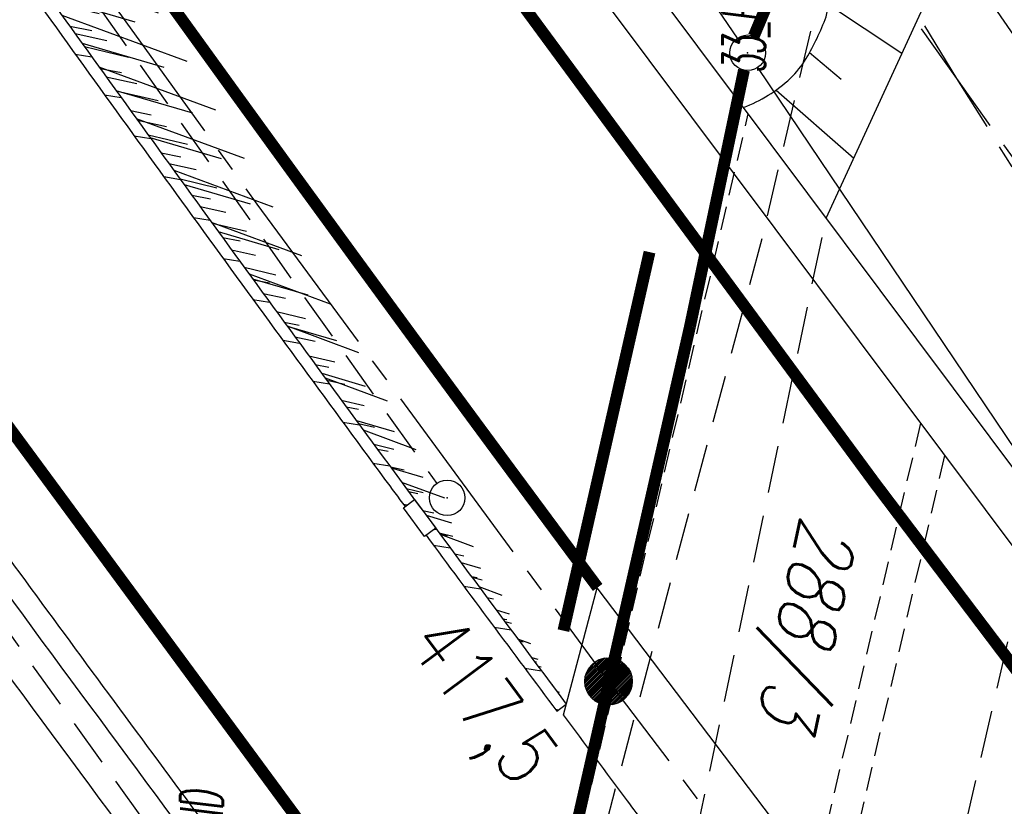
# Model space of a CAD drawing. Extents: x 447882 to 448688, y 437766 to 439043.
# Tile 12 of 121: x 448483 to 448524, y 437974 to 438007. Entities that reach past the tile are written whole.
import ezdxf

# ---------------------------------------------------------------- set-up
doc = ezdxf.new("R2010")
doc.units = 0
doc.header["$LTSCALE"] = 2
doc.header["$MEASUREMENT"] = 0
for name, pattern in [('ACHSE', [5.5, 4, -0.5, 0.5, -0.5]), ('AUSGEZOGEN', [0]), ('BAB-FM2', [2.6, 1.5, -0.5, 0.1, -0.5]), ('GEMEINDE', [3.5, 2, -0.5, 0.5, -0.5]), ('GESTRICH-X2', [1.5, 1, -0.5]), ('GESTRICHELT', [0.75, 0.5, -0.25]), ('PHANTOMX2', [5, 2.5, -0.5, 0.5, -0.5, 0.5, -0.5])]:
    doc.linetypes.add(name, pattern=pattern)
doc.layers.get('0').update_dxf_attribs({"linetype": 'AUSGEZOGEN'})
for name, color, linetype in [('212-FLSTNR', 8, 'AUSGEZOGEN'), ('212-GEMEINGRZ', 7, 'GEMEINDE'), ('212-GRENZL', 8, 'AUSGEZOGEN'), ('212-GRENZL-BAB', 7, 'AUSGEZOGEN'), ('212-GRENZP-BAB', 7, 'AUSGEZOGEN'), ('ACHSETOP', 250, 'ACHSE'), ('ANMERKUNG', 7, 'CONTINUOUS'), ('BAB_FM', 5, 'BAB-FM2'), ('BAUWOTOP', 250, 'AUSGEZOGEN'), ('BAUWUTOP', 250, 'GESTRICHELT'), ('BOESCHG', 250, 'AUSGEZOGEN'), ('FBRTOP', 250, 'AUSGEZOGEN'), ('GRABEN', 250, 'AUSGEZOGEN'), ('HEKT_B', 250, 'CONTINUOUS'), ('KANAL', 7, 'GESTRICH-X2'), ('Lichtwellenleiter COLT', 46, 'PHANTOMX2'), ('Lichtwellenleiter GLH', 46, 'PHANTOMX2'), ('MULDE', 250, 'AUSGEZOGEN'), ('SCHLITZRINNE', 200, 'AUSGEZOGEN'), ('SCHSYMBOL', 200, 'AUSGEZOGEN'), ('STROMLTG', 4, 'AUSGEZOGEN')]:
    doc.layers.add(name, color=color, linetype=linetype)
doc.styles.add('ROMANS', font='romans.shx', dxfattribs={"width": 0.8})

# ---------------------------------------------------------------- blocks, each defined once
blk = doc.blocks.new('*X15')
at = {"color": 0}
for p, q in [((212.2338378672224, 257.3935923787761), (213.2417524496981, 258.4015069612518)), ((212.2358318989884, 257.4662970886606), (213.1690477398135, 258.3995129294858)), ((212.2367523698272, 257.3257962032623), (213.3095486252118, 258.3985924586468)), ((212.2437289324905, 257.2620620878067), (213.3732827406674, 258.3916158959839)), ((212.2440325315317, 257.5452083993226), (213.0901364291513, 258.3913122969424)), ((212.2541807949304, 257.201803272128), (213.4335415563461, 258.3811640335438)), ((212.2606187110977, 257.6325052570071), (213.0028395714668, 258.3747261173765)), ((212.2676832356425, 257.1445950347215), (213.4907497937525, 258.3676615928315)), ((212.283919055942, 257.0901201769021), (213.5452246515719, 258.3514257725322)), ((212.2898237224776, 257.732420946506), (212.9029238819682, 258.3455211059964)), ((212.3026459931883, 257.0381364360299), (213.5972083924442, 258.3326988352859)), ((212.3236761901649, 256.9884559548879), (213.6468888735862, 258.3116686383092)), ((212.3425626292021, 257.8558705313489), (212.7794742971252, 258.2927821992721)), ((212.3468627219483, 256.9409318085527), (213.6944130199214, 258.2884821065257)), ((212.3720904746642, 256.8954488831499), (213.739895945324, 258.2632543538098)), ((212.3992698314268, 256.851917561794), (213.7834272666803, 258.2360749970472)), ((212.4283322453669, 256.8102692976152), (213.8250755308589, 258.2070125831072)), ((212.4592271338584, 256.770453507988), (213.864891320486, 258.1761176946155)), ((212.4919197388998, 256.7324354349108), (213.9029093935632, 258.1434250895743)), ((212.5263897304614, 256.6961947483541), (213.9391500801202, 258.1089550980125)), ((212.5626304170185, 256.6617247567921), (213.9736200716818, 258.0727144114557)), ((212.6006484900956, 256.6290321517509), (214.0063126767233, 258.0346963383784)), ((212.6404642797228, 256.5981372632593), (214.0372075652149, 257.9948805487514)), ((212.6821125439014, 256.5690748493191), (214.0662699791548, 257.9532322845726)), ((212.7256438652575, 256.5418954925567), (214.0934493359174, 257.9097009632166)), ((212.7711267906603, 256.5166677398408), (214.1186770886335, 257.8642180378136)), ((212.8186509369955, 256.4934812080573), (214.1418636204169, 257.8166938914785)), ((212.8683314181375, 256.4724510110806), (214.1628938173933, 257.7670134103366)), ((212.9203151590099, 256.4537240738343), (214.1816207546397, 257.7150296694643)), ((212.9747900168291, 256.437488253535), (214.197856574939, 257.6605548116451)), ((213.0319982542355, 256.4239858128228), (214.2113590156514, 257.6033465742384)), ((213.0922570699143, 256.4135339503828), (214.2218108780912, 257.5430877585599)), ((213.1559911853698, 256.4065573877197), (214.2287874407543, 257.4793536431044)), ((213.2237873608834, 256.4036428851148), (214.2317019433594, 257.4115574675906)), ((213.2964920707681, 256.4056369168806), (214.2297079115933, 257.3388527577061)), ((213.3754033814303, 256.4138375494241), (214.22150727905, 257.2599414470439)), ((213.4627002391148, 256.4304237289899), (214.2049210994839, 257.1726445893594)), ((213.5626159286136, 256.4596287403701), (214.1757160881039, 257.0727288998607)), ((213.6860655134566, 256.5123676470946), (214.1229771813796, 256.9492793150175))]:
    blk.add_line(p, q, dxfattribs=at)
blk = doc.blocks.new('SRMAST2')
at = {"color": 0}
blk.add_circle((0, 0), 0.9989724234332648, dxfattribs=at)
blk.add_point((0, 0), dxfattribs=at)
blk.add_blockref('*X15', (-213.2327699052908, -257.4025749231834))
blk = doc.blocks.new('GST')
at = {"color": 0}
blk.add_circle((0, 0), 0.75, dxfattribs=at)
blk.add_point((0, 0), dxfattribs=at)

msp = doc.modelspace()

# ---------------------------------------------------------------- hatches: boundary and pattern name
at = {"layer": 'SCHLITZRINNE'}
h = msp.add_hatch(dxfattribs=at)
h.set_pattern_fill('_USER', color=256, scale=1.5, angle=45, style=0, pattern_type=0)
h.set_pattern_definition([(339.6988112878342, (448289.4614198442, 438343.1231076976), (0.5204326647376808, 1.406822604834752), [])])
edge = h.paths.add_edge_path()
edge.add_arc((449904.2407065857, 439087.1270853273), 1777.855924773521, 203.3181246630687, 203.4826657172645)
edge.add_arc((450830.0901941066, 439489.3648744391), 2787.307514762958, 203.4826656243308, 203.7686725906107)
edge.add_arc((449457.1099152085, 438884.7049338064), 1287.078035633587, 203.7686725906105, 204.197753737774)
edge.add_arc((451276.9185123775, 439702.4735896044), 3282.184274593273, 204.1977536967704, 204.4664488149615)
edge.add_arc((449906.0059091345, 439078.6819667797), 1776.024470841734, 204.4664488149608, 205.2729728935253)
edge.add_arc((449910.8160055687, 439080.9529135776), 1781.343702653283, 205.2729728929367, 206.0782918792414)
edge.add_arc((451264.4885462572, 439743.4744005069), 3288.448233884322, 206.078291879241, 206.3467377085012)
edge.add_arc((449467.4245285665, 438853.4853227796), 1283.075539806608, 206.3467376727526, 206.7764983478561)
edge.add_arc((450802.5644639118, 439527.2257872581), 2778.577081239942, 206.7764983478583, 207.0631915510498)
edge.add_arc((449911.3825198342, 439071.9071472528), 1777.817209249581, 207.0631914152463, 207.4216057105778)
edge.add_arc((450110.4309254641, 439175.1792861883), 2002.061278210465, 207.4216057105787, 207.7796750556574)
edge.add_arc((450110.9478207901, 439175.4515784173), 2002.645507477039, 207.7796750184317, 208.1376921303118)
edge.add_arc((450111.7301089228, 439175.8699429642), 2003.532639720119, 208.1376921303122, 208.495408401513)
edge.add_arc((450113.7845830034, 439176.9852198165), 2005.870310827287, 208.4954084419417, 208.8529162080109)
edge.add_arc((450109.1794892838, 439174.4480068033), 2000.612522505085, 208.8529162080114, 209.2113137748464)
edge.add_arc((450108.3581806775, 439173.9887794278), 1999.671545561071, 209.2113137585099, 209.5697956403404)
edge.add_arc((450107.202999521, 439173.3333504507), 1998.343377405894, 209.5697956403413, 209.9288034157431)
edge.add_arc((450102.3144963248, 439170.5190667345), 1992.702663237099, 209.9288034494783, 210.2883189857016)
edge.add_arc((450111.3157387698, 439175.7765066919), 2003.126819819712, 210.2883189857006, 210.6457752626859)
edge.add_arc((450119.7429835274, 439180.7694583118), 2012.922125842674, 210.6457752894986, 211.0023607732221)
edge.add_arc((450119.6437723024, 439180.7098406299), 2012.806379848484, 211.0023607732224, 211.3591646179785)
edge.add_arc((450107.5899374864, 439173.3639365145), 1998.690529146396, 211.359164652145, 211.7172262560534)
edge.add_arc((450101.4786649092, 439169.586998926), 1991.506316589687, 211.7172262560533, 212.0765644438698)
edge.add_arc((450113.5555902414, 439177.1559536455), 2005.759077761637, 212.0765643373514, 212.4346235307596)
edge.add_arc((450112.6255049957, 439176.564914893), 2004.657086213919, 212.4346235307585, 212.7925104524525)
edge.add_arc((450107.7439830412, 439173.4198927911), 1998.850157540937, 212.7925104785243, 213.1509168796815)
edge.add_arc((450108.7617087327, 439174.0846293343), 2000.065739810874, 213.1509168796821, 213.5095469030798)
edge.add_arc((450105.4184130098, 439171.8709498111), 1996.056001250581, 213.5095469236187, 213.8685369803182)
edge.add_arc((450110.4595521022, 439175.2544379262), 2002.127333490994, 213.8685369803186, 214.2259364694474)
edge.add_arc((450122.8380960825, 439183.6750762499), 2017.098489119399, 214.2259363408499, 214.5820070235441)
edge.add_arc((450116.6721191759, 439179.4243109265), 2009.609278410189, 214.5820070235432, 214.9398249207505)
edge.add_arc((450097.0276748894, 439165.6998480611), 1985.645449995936, 214.9398249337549, 215.2997955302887)
edge.add_arc((450097.5216280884, 439166.0495837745), 1986.250681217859, 215.2997955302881, 215.6597003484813)
edge.add_arc((450116.0450640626, 439179.3402721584), 2009.048928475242, 215.6597002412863, 216.0175571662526)
edge.add_arc((450123.9244927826, 439185.0687020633), 2018.790607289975, 216.0175571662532, 216.3734756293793)
edge.add_arc((450109.3380148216, 439174.3250404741), 2000.67454801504, 216.3734755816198, 216.7224625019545)
edge.add_arc((451276.9185121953, 439702.4735895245), 3282.684274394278, 204.2807882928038, 204.4664488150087)
edge.add_arc((449906.0059091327, 439078.6819667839), 1776.524470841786, 204.4664488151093, 205.2729728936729)
edge.add_arc((449910.8160055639, 439080.9529135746), 1781.84370264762, 205.2729728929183, 206.0116401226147)
h = msp.add_hatch(dxfattribs=at)
h.set_pattern_fill('_USER', color=256, scale=1.5, angle=45, style=0, pattern_type=0)
h.set_pattern_definition([(343.6178586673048, (448348.5705753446, 438224.3388096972), (0.4230636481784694, 1.439102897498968), [])])
edge = h.paths.add_edge_path()
edge.add_arc((449904.2407065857, 439087.1270853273), 1777.855924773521, 203.3181246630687, 203.4826657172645)
edge.add_arc((450830.0901941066, 439489.3648744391), 2787.307514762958, 203.4826656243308, 203.7686725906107)
edge.add_arc((449457.1099152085, 438884.7049338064), 1287.078035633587, 203.7686725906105, 204.197753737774)
edge.add_arc((451276.9185123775, 439702.4735896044), 3282.184274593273, 204.1977536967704, 204.4664488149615)
edge.add_arc((449906.0059091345, 439078.6819667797), 1776.024470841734, 204.4664488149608, 205.2729728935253)
edge.add_arc((449910.8160055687, 439080.9529135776), 1781.343702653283, 205.2729728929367, 206.0782918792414)
edge.add_arc((451264.4885462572, 439743.4744005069), 3288.448233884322, 206.078291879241, 206.3467377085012)
edge.add_arc((449467.4245285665, 438853.4853227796), 1283.075539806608, 206.3467376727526, 206.7764983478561)
edge.add_arc((450802.5644639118, 439527.2257872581), 2778.577081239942, 206.7764983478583, 207.0631915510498)
edge.add_arc((449911.3825198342, 439071.9071472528), 1777.817209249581, 207.0631914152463, 207.4216057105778)
edge.add_arc((450110.4309254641, 439175.1792861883), 2002.061278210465, 207.4216057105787, 207.7796750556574)
edge.add_arc((450110.9478207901, 439175.4515784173), 2002.645507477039, 207.7796750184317, 208.1376921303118)
edge.add_arc((450111.7301089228, 439175.8699429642), 2003.532639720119, 208.1376921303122, 208.495408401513)
edge.add_arc((450113.7845830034, 439176.9852198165), 2005.870310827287, 208.4954084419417, 208.8529162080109)
edge.add_arc((450109.1794892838, 439174.4480068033), 2000.612522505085, 208.8529162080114, 209.2113137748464)
edge.add_arc((450108.3581806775, 439173.9887794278), 1999.671545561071, 209.2113137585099, 209.5697956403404)
edge.add_arc((450107.202999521, 439173.3333504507), 1998.343377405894, 209.5697956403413, 209.9288034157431)
edge.add_arc((450102.3144963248, 439170.5190667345), 1992.702663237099, 209.9288034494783, 210.2883189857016)
edge.add_arc((450111.3157387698, 439175.7765066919), 2003.126819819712, 210.2883189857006, 210.6457752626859)
edge.add_arc((450119.7429835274, 439180.7694583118), 2012.922125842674, 210.6457752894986, 211.0023607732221)
edge.add_arc((450119.6437723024, 439180.7098406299), 2012.806379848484, 211.0023607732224, 211.3591646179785)
edge.add_arc((450107.5899374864, 439173.3639365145), 1998.690529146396, 211.359164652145, 211.7172262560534)
edge.add_arc((450101.4786649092, 439169.586998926), 1991.506316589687, 211.7172262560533, 212.0765644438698)
edge.add_arc((450113.5555902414, 439177.1559536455), 2005.759077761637, 212.0765643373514, 212.4346235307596)
edge.add_arc((450112.6255049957, 439176.564914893), 2004.657086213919, 212.4346235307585, 212.7925104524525)
edge.add_arc((450107.7439830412, 439173.4198927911), 1998.850157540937, 212.7925104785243, 213.1509168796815)
edge.add_arc((450108.7617087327, 439174.0846293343), 2000.065739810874, 213.1509168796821, 213.5095469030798)
edge.add_arc((450105.4184130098, 439171.8709498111), 1996.056001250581, 213.5095469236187, 213.8685369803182)
edge.add_arc((450110.4595521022, 439175.2544379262), 2002.127333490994, 213.8685369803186, 214.2259364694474)
edge.add_arc((450122.8380960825, 439183.6750762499), 2017.098489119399, 214.2259363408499, 214.5820070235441)
edge.add_arc((450116.6721191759, 439179.4243109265), 2009.609278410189, 214.5820070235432, 214.9398249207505)
edge.add_arc((450097.0276748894, 439165.6998480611), 1985.645449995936, 214.9398249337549, 215.2997955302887)
edge.add_arc((450097.5216280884, 439166.0495837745), 1986.250681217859, 215.2997955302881, 215.6597003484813)
edge.add_arc((450116.0450640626, 439179.3402721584), 2009.048928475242, 215.6597002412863, 216.0175571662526)
edge.add_arc((450123.9244927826, 439185.0687020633), 2018.790607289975, 216.0175571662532, 216.3734756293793)
edge.add_arc((450109.3380148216, 439174.3250404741), 2000.67454801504, 216.3734755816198, 216.7224625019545)
edge.add_arc((450110.430925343, 439175.1792861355), 2002.561278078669, 207.6838940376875, 207.7796750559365)
edge.add_arc((450110.9478207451, 439175.4515783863), 2003.14550742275, 207.7796750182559, 208.1376921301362)
edge.add_arc((450111.7301089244, 439175.8699429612), 2004.032639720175, 208.1376921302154, 208.4954084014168)
edge.add_arc((450113.7845830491, 439176.9852198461), 2006.37031088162, 208.4954084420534, 208.8529162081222)
edge.add_arc((450109.1794892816, 439174.4480068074), 2001.1125225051, 208.8529162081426, 209.211313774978)
edge.add_arc((450108.3581806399, 439173.9887794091), 2000.171545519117, 209.2113137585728, 209.3690365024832)
h = msp.add_hatch(dxfattribs=at)
h.set_pattern_fill('_USER,_O', color=256, scale=1.5, angle=45, pattern_type=0)
h.set_pattern_definition([(346.6471287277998, (448402.7030528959, 438130.2318537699), (0.3464215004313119, 1.459449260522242), [])])
edge = h.paths.add_edge_path()
edge.add_arc((449904.2407065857, 439087.1270853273), 1777.855924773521, 203.3181246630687, 203.4826657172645)
edge.add_arc((450830.0901941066, 439489.3648744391), 2787.307514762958, 203.4826656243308, 203.7686725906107)
edge.add_arc((449457.1099152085, 438884.7049338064), 1287.078035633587, 203.7686725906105, 204.197753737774)
edge.add_arc((451276.9185123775, 439702.4735896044), 3282.184274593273, 204.1977536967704, 204.4664488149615)
edge.add_arc((449906.0059091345, 439078.6819667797), 1776.024470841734, 204.4664488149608, 205.2729728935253)
edge.add_arc((449910.8160055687, 439080.9529135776), 1781.343702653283, 205.2729728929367, 206.0782918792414)
edge.add_arc((451264.4885462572, 439743.4744005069), 3288.448233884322, 206.078291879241, 206.3467377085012)
edge.add_arc((449467.4245285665, 438853.4853227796), 1283.075539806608, 206.3467376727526, 206.7764983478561)
edge.add_arc((450802.5644639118, 439527.2257872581), 2778.577081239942, 206.7764983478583, 207.0631915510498)
edge.add_arc((449911.3825198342, 439071.9071472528), 1777.817209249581, 207.0631914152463, 207.4216057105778)
edge.add_arc((450110.4309254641, 439175.1792861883), 2002.061278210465, 207.4216057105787, 207.7796750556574)
edge.add_arc((450110.9478207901, 439175.4515784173), 2002.645507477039, 207.7796750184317, 208.1376921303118)
edge.add_arc((450111.7301089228, 439175.8699429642), 2003.532639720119, 208.1376921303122, 208.495408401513)
edge.add_arc((450113.7845830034, 439176.9852198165), 2005.870310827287, 208.4954084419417, 208.8529162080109)
edge.add_arc((450109.1794892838, 439174.4480068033), 2000.612522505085, 208.8529162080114, 209.2113137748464)
edge.add_arc((450108.3581806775, 439173.9887794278), 1999.671545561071, 209.2113137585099, 209.5697956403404)
edge.add_arc((450107.202999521, 439173.3333504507), 1998.343377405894, 209.5697956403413, 209.9288034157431)
edge.add_arc((450102.3144963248, 439170.5190667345), 1992.702663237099, 209.9288034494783, 210.2883189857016)
edge.add_arc((450111.3157387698, 439175.7765066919), 2003.126819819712, 210.2883189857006, 210.6457752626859)
edge.add_arc((450119.7429835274, 439180.7694583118), 2012.922125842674, 210.6457752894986, 211.0023607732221)
edge.add_arc((450119.6437723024, 439180.7098406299), 2012.806379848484, 211.0023607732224, 211.3591646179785)
edge.add_arc((450107.5899374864, 439173.3639365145), 1998.690529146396, 211.359164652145, 211.7172262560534)
edge.add_arc((450101.4786649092, 439169.586998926), 1991.506316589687, 211.7172262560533, 212.0765644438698)
edge.add_arc((450113.5555902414, 439177.1559536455), 2005.759077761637, 212.0765643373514, 212.4346235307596)
edge.add_arc((450112.6255049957, 439176.564914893), 2004.657086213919, 212.4346235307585, 212.7925104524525)
edge.add_arc((450107.7439830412, 439173.4198927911), 1998.850157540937, 212.7925104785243, 213.1509168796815)
edge.add_arc((450108.7617087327, 439174.0846293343), 2000.065739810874, 213.1509168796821, 213.5095469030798)
edge.add_arc((450105.4184130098, 439171.8709498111), 1996.056001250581, 213.5095469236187, 213.8685369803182)
edge.add_arc((450110.4595521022, 439175.2544379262), 2002.127333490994, 213.8685369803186, 214.2259364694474)
edge.add_arc((450122.8380960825, 439183.6750762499), 2017.098489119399, 214.2259363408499, 214.5820070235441)
edge.add_arc((450116.6721191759, 439179.4243109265), 2009.609278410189, 214.5820070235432, 214.9398249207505)
edge.add_arc((450097.0276748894, 439165.6998480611), 1985.645449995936, 214.9398249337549, 215.2997955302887)
edge.add_arc((450097.5216280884, 439166.0495837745), 1986.250681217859, 215.2997955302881, 215.6597003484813)
edge.add_arc((450116.0450640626, 439179.3402721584), 2009.048928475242, 215.6597002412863, 216.0175571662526)
edge.add_arc((450123.9244927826, 439185.0687020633), 2018.790607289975, 216.0175571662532, 216.3734756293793)
edge.add_arc((450109.3380148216, 439174.3250404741), 2000.67454801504, 216.3734755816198, 216.7224625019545)
edge.add_arc((450119.6437722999, 439180.7098406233), 2013.306379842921, 211.1289077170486, 211.3591646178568)
edge.add_arc((450107.5899375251, 439173.3639365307), 1999.190529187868, 211.3591646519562, 211.7172262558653)
edge.add_arc((450101.478664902, 439169.5869989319), 1992.006316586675, 211.7172262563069, 212.0765644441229)
edge.add_arc((450113.5555900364, 439177.155953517), 2006.259077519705, 212.0765643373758, 212.2344473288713)
h = msp.add_hatch(dxfattribs=at)
h.set_pattern_fill('_USER,_O', color=256, scale=1.5, angle=45, pattern_type=0)
h.set_pattern_definition([(347.6119207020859, (448421.4900121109, 438100.1306261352), (0.3217981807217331, 1.46507540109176), [])])
edge = h.paths.add_edge_path()
edge.add_arc((449904.2407065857, 439087.1270853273), 1777.855924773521, 203.3181246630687, 203.4826657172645)
edge.add_arc((450830.0901941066, 439489.3648744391), 2787.307514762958, 203.4826656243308, 203.7686725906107)
edge.add_arc((449457.1099152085, 438884.7049338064), 1287.078035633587, 203.7686725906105, 204.197753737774)
edge.add_arc((451276.9185123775, 439702.4735896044), 3282.184274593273, 204.1977536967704, 204.4664488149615)
edge.add_arc((449906.0059091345, 439078.6819667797), 1776.024470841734, 204.4664488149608, 205.2729728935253)
edge.add_arc((449910.8160055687, 439080.9529135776), 1781.343702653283, 205.2729728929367, 206.0782918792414)
edge.add_arc((451264.4885462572, 439743.4744005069), 3288.448233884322, 206.078291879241, 206.3467377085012)
edge.add_arc((449467.4245285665, 438853.4853227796), 1283.075539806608, 206.3467376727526, 206.7764983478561)
edge.add_arc((450802.5644639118, 439527.2257872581), 2778.577081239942, 206.7764983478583, 207.0631915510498)
edge.add_arc((449911.3825198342, 439071.9071472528), 1777.817209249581, 207.0631914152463, 207.4216057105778)
edge.add_arc((450110.4309254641, 439175.1792861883), 2002.061278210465, 207.4216057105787, 207.7796750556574)
edge.add_arc((450110.9478207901, 439175.4515784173), 2002.645507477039, 207.7796750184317, 208.1376921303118)
edge.add_arc((450111.7301089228, 439175.8699429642), 2003.532639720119, 208.1376921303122, 208.495408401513)
edge.add_arc((450113.7845830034, 439176.9852198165), 2005.870310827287, 208.4954084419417, 208.8529162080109)
edge.add_arc((450109.1794892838, 439174.4480068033), 2000.612522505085, 208.8529162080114, 209.2113137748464)
edge.add_arc((450108.3581806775, 439173.9887794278), 1999.671545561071, 209.2113137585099, 209.5697956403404)
edge.add_arc((450107.202999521, 439173.3333504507), 1998.343377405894, 209.5697956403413, 209.9288034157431)
edge.add_arc((450102.3144963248, 439170.5190667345), 1992.702663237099, 209.9288034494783, 210.2883189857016)
edge.add_arc((450111.3157387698, 439175.7765066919), 2003.126819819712, 210.2883189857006, 210.6457752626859)
edge.add_arc((450119.7429835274, 439180.7694583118), 2012.922125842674, 210.6457752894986, 211.0023607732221)
edge.add_arc((450119.6437723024, 439180.7098406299), 2012.806379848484, 211.0023607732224, 211.3591646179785)
edge.add_arc((450107.5899374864, 439173.3639365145), 1998.690529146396, 211.359164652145, 211.7172262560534)
edge.add_arc((450101.4786649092, 439169.586998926), 1991.506316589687, 211.7172262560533, 212.0765644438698)
edge.add_arc((450113.5555902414, 439177.1559536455), 2005.759077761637, 212.0765643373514, 212.4346235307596)
edge.add_arc((450112.6255049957, 439176.564914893), 2004.657086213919, 212.4346235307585, 212.7925104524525)
edge.add_arc((450107.7439830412, 439173.4198927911), 1998.850157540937, 212.7925104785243, 213.1509168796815)
edge.add_arc((450108.7617087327, 439174.0846293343), 2000.065739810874, 213.1509168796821, 213.5095469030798)
edge.add_arc((450105.4184130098, 439171.8709498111), 1996.056001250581, 213.5095469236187, 213.8685369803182)
edge.add_arc((450110.4595521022, 439175.2544379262), 2002.127333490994, 213.8685369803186, 214.2259364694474)
edge.add_arc((450122.8380960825, 439183.6750762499), 2017.098489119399, 214.2259363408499, 214.5820070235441)
edge.add_arc((450116.6721191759, 439179.4243109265), 2009.609278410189, 214.5820070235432, 214.9398249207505)
edge.add_arc((450097.0276748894, 439165.6998480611), 1985.645449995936, 214.9398249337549, 215.2997955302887)
edge.add_arc((450097.5216280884, 439166.0495837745), 1986.250681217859, 215.2997955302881, 215.6597003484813)
edge.add_arc((450116.0450640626, 439179.3402721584), 2009.048928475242, 215.6597002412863, 216.0175571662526)
edge.add_arc((450123.9244927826, 439185.0687020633), 2018.790607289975, 216.0175571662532, 216.3734756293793)
edge.add_arc((450109.3380148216, 439174.3250404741), 2000.67454801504, 216.3734755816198, 216.7224625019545)
edge.add_arc((450113.5555902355, 439177.1559536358), 2006.259077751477, 212.2773666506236, 212.4346235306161)
edge.add_arc((450112.6255050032, 439176.5649148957), 2005.157086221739, 212.4346235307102, 212.7925104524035)
edge.add_arc((450107.7439830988, 439173.4198928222), 1999.350157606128, 212.7925104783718, 213.0907564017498)
h = msp.add_hatch(dxfattribs=at)
h.set_pattern_fill('_USER,_O', color=256, scale=1.5, angle=45, pattern_type=0)
h.set_pattern_definition([(348.8731340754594, (448443.1809846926, 438066.7889202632), (0.2894731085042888, 1.471803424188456), [])])
edge = h.paths.add_edge_path()
edge.add_arc((449904.2407065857, 439087.1270853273), 1777.855924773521, 203.3181246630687, 203.4826657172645)
edge.add_arc((450830.0901941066, 439489.3648744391), 2787.307514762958, 203.4826656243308, 203.7686725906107)
edge.add_arc((449457.1099152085, 438884.7049338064), 1287.078035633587, 203.7686725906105, 204.197753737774)
edge.add_arc((451276.9185123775, 439702.4735896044), 3282.184274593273, 204.1977536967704, 204.4664488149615)
edge.add_arc((449906.0059091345, 439078.6819667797), 1776.024470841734, 204.4664488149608, 205.2729728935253)
edge.add_arc((449910.8160055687, 439080.9529135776), 1781.343702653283, 205.2729728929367, 206.0782918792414)
edge.add_arc((451264.4885462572, 439743.4744005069), 3288.448233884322, 206.078291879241, 206.3467377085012)
edge.add_arc((449467.4245285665, 438853.4853227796), 1283.075539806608, 206.3467376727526, 206.7764983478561)
edge.add_arc((450802.5644639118, 439527.2257872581), 2778.577081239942, 206.7764983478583, 207.0631915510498)
edge.add_arc((449911.3825198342, 439071.9071472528), 1777.817209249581, 207.0631914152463, 207.4216057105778)
edge.add_arc((450110.4309254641, 439175.1792861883), 2002.061278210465, 207.4216057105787, 207.7796750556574)
edge.add_arc((450110.9478207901, 439175.4515784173), 2002.645507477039, 207.7796750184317, 208.1376921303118)
edge.add_arc((450111.7301089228, 439175.8699429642), 2003.532639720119, 208.1376921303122, 208.495408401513)
edge.add_arc((450113.7845830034, 439176.9852198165), 2005.870310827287, 208.4954084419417, 208.8529162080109)
edge.add_arc((450109.1794892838, 439174.4480068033), 2000.612522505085, 208.8529162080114, 209.2113137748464)
edge.add_arc((450108.3581806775, 439173.9887794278), 1999.671545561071, 209.2113137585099, 209.5697956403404)
edge.add_arc((450107.202999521, 439173.3333504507), 1998.343377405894, 209.5697956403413, 209.9288034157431)
edge.add_arc((450102.3144963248, 439170.5190667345), 1992.702663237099, 209.9288034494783, 210.2883189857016)
edge.add_arc((450111.3157387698, 439175.7765066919), 2003.126819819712, 210.2883189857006, 210.6457752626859)
edge.add_arc((450119.7429835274, 439180.7694583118), 2012.922125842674, 210.6457752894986, 211.0023607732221)
edge.add_arc((450119.6437723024, 439180.7098406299), 2012.806379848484, 211.0023607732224, 211.3591646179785)
edge.add_arc((450107.5899374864, 439173.3639365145), 1998.690529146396, 211.359164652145, 211.7172262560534)
edge.add_arc((450101.4786649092, 439169.586998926), 1991.506316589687, 211.7172262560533, 212.0765644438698)
edge.add_arc((450113.5555902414, 439177.1559536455), 2005.759077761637, 212.0765643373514, 212.4346235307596)
edge.add_arc((450112.6255049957, 439176.564914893), 2004.657086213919, 212.4346235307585, 212.7925104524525)
edge.add_arc((450107.7439830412, 439173.4198927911), 1998.850157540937, 212.7925104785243, 213.1509168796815)
edge.add_arc((450108.7617087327, 439174.0846293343), 2000.065739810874, 213.1509168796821, 213.5095469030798)
edge.add_arc((450105.4184130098, 439171.8709498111), 1996.056001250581, 213.5095469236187, 213.8685369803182)
edge.add_arc((450110.4595521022, 439175.2544379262), 2002.127333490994, 213.8685369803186, 214.2259364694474)
edge.add_arc((450122.8380960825, 439183.6750762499), 2017.098489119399, 214.2259363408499, 214.5820070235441)
edge.add_arc((450116.6721191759, 439179.4243109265), 2009.609278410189, 214.5820070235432, 214.9398249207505)
edge.add_arc((450097.0276748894, 439165.6998480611), 1985.645449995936, 214.9398249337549, 215.2997955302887)
edge.add_arc((450097.5216280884, 439166.0495837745), 1986.250681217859, 215.2997955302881, 215.6597003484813)
edge.add_arc((450116.0450640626, 439179.3402721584), 2009.048928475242, 215.6597002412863, 216.0175571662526)
edge.add_arc((450123.9244927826, 439185.0687020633), 2018.790607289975, 216.0175571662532, 216.3734756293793)
edge.add_arc((450109.3380148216, 439174.3250404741), 2000.67454801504, 216.3734755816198, 216.7224625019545)
edge.add_arc((450107.7439847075, 439173.4198938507), 1999.350159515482, 213.1338240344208, 213.1509168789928)
edge.add_arc((450108.7617087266, 439174.0846293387), 2000.565739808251, 213.1509168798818, 213.5095469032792)
edge.add_arc((450105.4184130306, 439171.8709498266), 1996.556001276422, 213.5095469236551, 213.8685369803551)
edge.add_arc((450110.4595521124, 439175.2544379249), 2002.62733349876, 213.8685369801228, 214.2259364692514)
edge.add_arc((450122.8380959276, 439183.6750761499), 2017.598488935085, 214.2259363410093, 214.5820070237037)
edge.add_arc((450116.6721191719, 439179.42431093), 2010.10927840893, 214.5820070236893, 214.8058169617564)

# ---------------------------------------------------------------- linework, layer by layer
at = {"layer": '212-GEMEINGRZ', "const_width": 0.5, "flags": 128}
msp.add_lwpolyline([(448505.5941568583, 437981.1413074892), (448509.2241655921, 437997.104911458)], dxfattribs=at)
at = {"layer": '212-GRENZL'}
msp.add_line((448513.7788209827, 438004.887830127), (448531.3013994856, 437978.8518275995), dxfattribs=at)
at = {"layer": '212-GRENZL-BAB', "flags": 128}
msp.add_lwpolyline([(448512.936694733, 438006.129394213), (448467.4050905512, 438072.84685118)], dxfattribs=at)
at = {"layer": '212-GRENZL-BAB', "const_width": 0.5, "flags": 128}
for points in [[(448513.6218482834, 438006.2126323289), (448519.1391853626, 438019.3192325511)], [(448513.2055332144, 438004.7762678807), (448510.9321481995, 437993.9756731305)], [(448503.9290606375, 437963.1783597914), (448510.9321481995, 437993.9756731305)]]:
    msp.add_lwpolyline(points, dxfattribs=at)
at = {"layer": 'ACHSETOP', "flags": 128}
msp.add_lwpolyline([(448115.3962550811, 438985.500508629), (448118.194, 438967.9179999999), (448126.051, 438918.539), (448129.98, 438893.849), (448133.908, 438869.16), (448135.229, 438860.857), (448137.904, 438844.482), (448142.192, 438819.8529999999), (448146.786, 438795.279), (448151.688, 438770.764), (448156.896, 438746.313), (448162.408, 438721.928), (448168.226, 438697.615), (448174.346, 438673.376), (448180.77, 438649.215), (448187.494, 438625.137), (448194.519, 438601.144), (448201.844, 438577.241), (448209.467, 438553.432), (448217.386, 438529.72), (448225.602, 438506.1079999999), (448234.112, 438482.601), (448242.915, 438459.203), (448252.01, 438435.916), (448261.395, 438412.745), (448271.069, 438389.693), (448281.031, 438366.763), (448291.278, 438343.96), (448312.624, 438298.747), (448323.719, 438276.344), (448335.093, 438254.0820000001), (448346.745, 438231.963), (448358.672, 438209.992), (448370.873, 438188.171), (448383.346, 438166.505), (448396.089, 438144.997), (448409.099, 438123.649), (448422.375, 438102.466), (448435.915, 438081.45), (448449.717, 438060.605), (448463.778, 438039.935), (448478.096, 438019.441), (448492.67, 437999.129), (448507.496, 437979), (448522.573, 437959.057), (448537.8970000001, 437939.305), (448542.9293061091, 437932.9838340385)], dxfattribs=at)
at = {"layer": 'BAB_FM'}
msp.add_lwpolyline([(448222.4622456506, 438623.2425120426), (448223.2488906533, 438620.3474836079), (448227.8958150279, 438606.5628429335), (448242.6875604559, 438558.7900146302), (448258.7271859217, 438512.6403398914), (448276.4812151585, 438464.6311678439), (448293.8220955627, 438421.0654749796), (448313.4366080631, 438376.6290843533), (448333.233340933, 438332.8198886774), (448355.8472106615, 438285.7991412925), (448376.7751320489, 438242.4370529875), (448401.4837214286, 438196.6446987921), (448423.5659708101, 438156.3366479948), (448448.8521787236, 438114.3383812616), (448476.3680569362, 438073.7763536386), (448505.2312486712, 438031.5436299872), (448523.4398331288, 438007.8911199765), (448529.1932338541, 437999.5013644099), (448545.843309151, 437975.5745125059), (448566.7701141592, 437952.4146717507), (448573.9667118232, 437944.0729528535)], dxfattribs=at)
at = {"layer": 'BAUWOTOP'}
for p, q in [((448535.095, 437973.886), (448509.104, 438008.667)), ((448507.435, 438007.55), (448533.535, 437972.659)), ((448505.597, 437977.598), (448507.012, 437982.943)), ((448526.322, 437957.5220000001), (448507.012, 437982.943))]:
    msp.add_line(p, q, dxfattribs=at)
at = {"layer": 'BAUWOTOP', "flags": 128}
msp.add_lwpolyline([(448525.193, 437952.052, -0.0009630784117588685), (448522.3454676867, 437955.6567284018, -0.001788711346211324), (448520.823, 437957.606, -3.088921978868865e-06), (448517.1501982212, 437962.3433215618, -0.0002131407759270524), (448517.097, 437962.412, -0.0002885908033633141), (448514.7040555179, 437965.5076819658, -0.0005276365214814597), (448513.398, 437967.203, -0.00190990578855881), (448513.3692197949, 437967.2407370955, -1.520749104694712e-05), (448509.773, 437971.994, -0.001814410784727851), (448508.2975911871, 437973.9590077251, -0.0009838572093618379), (448505.597, 437977.598)], format="xyb", dxfattribs=at)
at = {"layer": 'BAUWUTOP'}
for p, q in [((448502.0080507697, 437954.2235039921), (448513.3871594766, 438002.9353017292)), ((448520.6476750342, 437989.887032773), (448510.5233995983, 437946.4936185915)), ((448521.6652188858, 437988.5267598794), (448511.5507962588, 437945.1755755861))]:
    msp.add_line(p, q, dxfattribs=at)
at = {"layer": 'BOESCHG'}
for p, q in [((448516.683, 438007.597), (448519.8668095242, 438005.4867186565)), ((448515.9735448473, 438005.5196319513), (448517.3085062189, 438004.39640095)), ((448514.5588740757, 438003.9390554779), (448517.8347353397, 438001.0678431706))]:
    msp.add_line(p, q, dxfattribs=at)
at = {"layer": 'BOESCHG', "flags": 128}
msp.add_lwpolyline([(448379.3492164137, 438127.9590062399, -0.0002608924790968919), (448391.5780349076, 438107.5040295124, -0.0005285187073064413), (448397.5985938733, 438097.3973273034, -8.829965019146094e-05), (448414.2246341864, 438069.408749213, 0.0004977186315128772), (448417.1782752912, 438064.4457960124, 0.005422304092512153), (448424.4545751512, 438052.5425274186, 0.003602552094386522), (448435.7277306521, 438034.8274509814, 0.004020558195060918), (448440.7248760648, 438027.2329020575, 0.002111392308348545), (448450.4170694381, 438012.8891515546, 0.006524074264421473), (448455.9366730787, 438005.0170969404, 0.001801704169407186), (448476.3945277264, 437976.8497864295, 0.01220091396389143), (448477.5260834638, 437975.3801837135, 0.002652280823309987), (448482.9291466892, 437968.7782987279)], format="xyb", dxfattribs=at)
at = {"layer": 'BOESCHG'}
msp.add_lwpolyline([(448513.1833343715, 438003.2080592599, 0.1007475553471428), (448515.1568477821, 438004.431869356, 0.06951950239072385), (448515.83, 438005.271, 0.0464762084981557), (448516.6670600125, 438007.0289995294, 0.1631444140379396), (448516.683, 438007.597, 0.01373148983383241), (448516.561990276, 438007.9587095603, 0.002926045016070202), (448515.938, 438009.636, 0.008694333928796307), (448515.2167569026, 438011.4449181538, 0.007638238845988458), (448514.329, 438013.476)], format="xyb", dxfattribs=at)
at = {"layer": 'FBRTOP'}
for points in [[(448131.6841409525, 438991.3198835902, -7.945799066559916e-07), (448134.9827870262, 438970.5894472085, -1.494849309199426e-06), (448138.9112931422, 438945.8999087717, 1.794624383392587e-06), (448142.8397992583, 438921.210370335, 6.509566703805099e-06)], [(448464.0173074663, 438009.472817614, 0.001570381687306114), (448471.3142013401, 437999.2352973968, 0.001561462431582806), (448478.7171222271, 437988.9854677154, 0.001552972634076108), (448486.1792135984, 437978.7881392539, 0.001559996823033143), (448493.6707632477, 437968.683171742, 0.0007550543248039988), (448497.311971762, 437963.8189700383, 0.001558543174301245)]]:
    msp.add_lwpolyline(points, format="xyb", dxfattribs=at)
at = {"layer": 'FBRTOP', "const_width": 0.5}
for points in [[(448117.3124769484, 438986.1851409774, -7.94583581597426e-07), (448120.1691514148, 438968.2322879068, -1.494846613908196e-06), (448124.0976521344, 438943.5427833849, 1.79458935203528e-06), (448128.026152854, 438918.853278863, 6.509561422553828e-06)], [(448486.95546332, 438010.4570599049, 0.001561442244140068), (448494.2877249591, 438000.3050617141, 0.001552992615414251), (448501.6787095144, 437990.2049034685, 0.001128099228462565), (448507.0383017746, 437982.9625562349, 0.001564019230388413)]]:
    msp.add_lwpolyline(points, format="xyb", dxfattribs=at)
for points in [[(448466.6698147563, 438011.3508809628), (448481.3459252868, 437990.8965680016), (448496.2755179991, 437970.6269219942), (448511.457993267, 437950.5444052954), (448526.8893851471, 437930.6539816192), (448528.9973125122, 437928.0061779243)], [(448503.9940747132, 438007.3614319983), (448518.7164820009, 437987.3730780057), (448533.6880067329, 437967.5695947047), (448548.904614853, 437947.9560183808), (448556.861299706, 437937.9614901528)]]:
    msp.add_lwpolyline(points, dxfattribs=at)
at = {"layer": 'GRABEN', "flags": 128}
msp.add_lwpolyline([(448516.6720419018, 437998.5394918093), (448522.627796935, 438011.4906626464)], dxfattribs=at)
at = {"layer": 'GRABEN', "linetype": 'GESTRICH-X2', "flags": 128}
for points in [[(448506.2009184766, 437948.7966815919), (448516.6720419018, 437998.5394918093)], [(448525.6574511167, 437986.5152711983), (448514.5202933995, 437938.1394358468)]]:
    msp.add_lwpolyline(points, dxfattribs=at)
at = {"layer": 'KANAL'}
for p, q in [((448468.656, 438031.906), (448500.25, 437987.3439999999)), ((448453.469, 438021.094), (448491.156, 437968.5939999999))]:
    msp.add_line(p, q, dxfattribs=at)
at = {"layer": 'Lichtwellenleiter COLT', "flags": 128}
msp.add_lwpolyline([(448141.849350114, 438994.9517339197), (448144.1969999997, 438979.7690000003), (448153.6220000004, 438912.7120000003), (448156.2649999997, 438894.9819999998), (448169.8839999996, 438821.4709999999), (448188.4120000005, 438734.1799999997), (448198.3810000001, 438692.7760000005), (448214.8360000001, 438641.2019999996), (448220.6840000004, 438619.9409999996), (448236.4019999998, 438573.3330000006), (448238.9670000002, 438560.5429999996), (448246.7939999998, 438537.8930000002), (448271.301, 438467.8490000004), (448288.7070000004, 438424.8930000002), (448294.3279999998, 438414.9620000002), (448298.9929999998, 438403.5380000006), (448304.4010000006, 438393.1780000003), (448327.4709999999, 438339.568), (448344.2199999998, 438304.2310000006), (448364.6770000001, 438262.2240000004), (448390.8210000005, 438212.1189999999), (448394.8830000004, 438204.335), (448414.0250000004, 438170.3670000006), (448451.8890000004, 438109.1129999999), (448451.8890000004, 438109.1129999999), (448484.591, 438058.5549999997), (448501.7539999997, 438035.7539999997), (448517.3849999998, 438012.3140000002), (448522.1689999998, 438004.4189999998), (448531.0949999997, 437990.2060000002), (448539.5810000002, 437979.5159999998), (448546.5060000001, 437970.6799999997), (448549.2319999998, 437965.9000000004), (448553.091, 437959.9120000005), (448553.091, 437959.9120000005), (448567.489935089, 437941.7589145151)], dxfattribs=at)
at = {"layer": 'Lichtwellenleiter GLH', "flags": 128}
msp.add_lwpolyline([(448142.3624461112, 438995.1350540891), (448147.8449999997, 438959.6050000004), (448154.4160000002, 438910.7120000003), (448156.0690000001, 438898.8260000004), (448157.9037152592, 438888.5278069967), (448166.4400000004, 438840.0879999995), (448182.5350000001, 438758.0070000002), (448182.5350000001, 438758.0070000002), (448220.5279999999, 438619.8520000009), (448220.5279999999, 438619.8520000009), (448251.7760000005, 438521.8279999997), (448258.3710000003, 438500.8260000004), (448277.7139999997, 438449.8829999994), (448291.7829999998, 438420.4120000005), (448294.1719999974, 438414.8730000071), (448298.8370000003, 438403.449), (448304.2450000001, 438393.0889999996), (448345.1969999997, 438302.3629999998), (448381.3119999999, 438230.1120000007), (448415.1100000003, 438168.3139999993), (448419.9110000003, 438160.4900000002), (448420.7247768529, 438158.1647768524), (448503.0549999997, 438031.3420000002), (448522.1689999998, 438004.4189999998), (448532.9053253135, 437989.3348226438), (448539.6669999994, 437979.7770000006), (448549.9110000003, 437964.5760000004), (448559.068, 437950.9840000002), (448566.7873771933, 437941.5079029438)], dxfattribs=at)
at = {"layer": 'MULDE', "flags": 128}
for points in [[(448382.6388793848, 438131.9501779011, 0.00462786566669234), (448404.613023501, 438095.8648674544, 0.00925763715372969), (448416.0801228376, 438078.160066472, 0.0002968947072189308), (448434.611193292, 438050.7127594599, 0.0002860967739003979), (448453.8728168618, 438022.2549984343, 0.007248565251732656), (448466.5163724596, 438004.1682372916, 0.003705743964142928), (448492.0404491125, 437969.3077205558, 0.003705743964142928)], [(448380.9211206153, 438130.9258220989, 0.004627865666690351), (448402.9145201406, 438094.8088909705, 0.009257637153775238), (448414.4218771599, 438077.0419335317, 0.0002968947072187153), (448432.9542766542, 438049.5926580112, 0.0002860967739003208), (448452.2171831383, 438021.1330015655, 0.007248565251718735), (448464.8939609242, 438002.998715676, 0.003705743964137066), (448490.4355508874, 437968.1142794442, 0.003705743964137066)]]:
    msp.add_lwpolyline(points, format="xyb", dxfattribs=at)
at = {"layer": 'SCHLITZRINNE'}
for p, q in [((448485.0079141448, 438005.4558180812), (448485.7062145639, 438005.3416210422)), ((448486.249325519, 438003.7328774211), (448486.9483662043, 438003.6185593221)), ((448487.493877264, 438002.0094231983), (448488.1936613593, 438001.8949835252)), ((448488.7415794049, 438000.2854537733), (448489.4421100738, 438000.1708920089)), ((448489.9924420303, 437998.5609674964), (448490.6937224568, 437998.4462831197)), ((448491.2464735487, 437996.8359629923), (448491.948504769, 437996.7211558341)), ((448492.5036726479, 437995.1104404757), (448493.2064563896, 437994.9955102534)), ((448493.7640474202, 437993.3843986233), (448494.4675868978, 437993.2693448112)), ((448495.0276081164, 437991.6578357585), (448495.7319065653, 437991.5426578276)), ((448496.2943650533, 437989.9307501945), (448496.9994257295, 437989.8154476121)), ((448497.5643286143, 437988.2031402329), (448498.270154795, 437988.0877124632)), ((448498.8375147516, 437986.475003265), (448499.0173037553, 437986.4456013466)), ((448500.1381774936, 437985.4050655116), (448500.2392359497, 437985.4180773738)), ((448500.1139555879, 437984.7463340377), (448500.8213348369, 437984.630652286)), ((448501.3936640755, 437983.0171304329), (448502.1018258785, 437982.9013207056)), ((448502.6766510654, 437981.2873906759), (448503.3855988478, 437981.1714524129)), ((448503.9629274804, 437979.5571129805), (448504.6726646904, 437979.4410456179)), ((448505.2525043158, 437977.8262955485), (448505.393565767, 437977.8032269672))]:
    msp.add_line(p, q, dxfattribs=at)
for points in [[(448467.0472392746, 438030.8264410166, 0.0003978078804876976), (448468.8770119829, 438028.2029612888, 0.001570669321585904), (448476.055617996, 438017.9963413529, 0.001570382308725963), (448483.2990840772, 438007.8337801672, 0.001561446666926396), (448490.6478566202, 437997.6589217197, 0.001552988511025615), (448498.0554508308, 437987.536065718, 0.0001809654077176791), (448498.9149438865, 437986.3700311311, 0.001522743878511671)], [(448483.7053309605, 438008.1252651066, 0.001561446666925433), (448491.0522750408, 437997.9529382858, 0.001552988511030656), (448498.4580350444, 437987.8325888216, 0.001522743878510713), (448505.7147629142, 437978.0428358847, 0.001564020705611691)], [(448499.8075363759, 437985.160959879, 0.001154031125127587), (448505.3139922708, 437977.7438661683, 0.001522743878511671)]]:
    msp.add_lwpolyline(points, format="xyb", dxfattribs=at)
at = {"layer": 'SCHLITZRINNE', "flags": 128}
msp.add_lwpolyline([(448505.3139922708, 437977.7438661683), (448505.7147629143, 437978.0428358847)], dxfattribs=at)
at = {"layer": 'SCHSYMBOL'}
msp.add_lwpolyline([(448499.3171694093, 437986.6669860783), (448500.2097879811, 437985.4579340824), (448499.7409628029, 437985.1118099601), (448498.8483442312, 437986.320861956)], close=True, dxfattribs=at)
at = {"layer": 'STROMLTG', "linetype": 'GESTRICH-X2', "flags": 128}
msp.add_lwpolyline([(448357.2254287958, 438327.2342654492), (448357.8112006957, 438316.5982530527), (448364.5727353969, 438303.5236514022), (448399.5554066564, 438247.7557919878), (448413.5313174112, 438227.3771894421), (448434.9766367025, 438190.9857070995), (448441.2099965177, 438177.3704205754), (448445.7689355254, 438155.0792453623), (448468.7136441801, 438116.121672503), (448495.6873433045, 438071.1964710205), (448508.3327350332, 438048.4452596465), (448509.9863387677, 438042.3199335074), (448517.4036579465, 438016.2185498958), (448517.6396470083, 438013.3881615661), (448513.9584790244, 437997.6796621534), (448503.3163805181, 437957.684187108), (448496.8330291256, 437934.4284511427), (448486.9370779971, 437933.0616676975), (448410.0809108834, 437919.0562477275), (448385.5189116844, 437914.8091070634), (448357.3624667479, 437909.6709082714), (448353.4150642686, 437909.5812329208), (448342.5149460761, 437907.0256197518)], dxfattribs=at)

# ---------------------------------------------------------------- block references
at = {"layer": '212-GRENZP-BAB', "rotation": 309.7713901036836}
msp.add_blockref('GST', (448513.3599992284, 438005.5098271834), dxfattribs=at)
at = {"layer": 'HEKT_B'}
msp.add_blockref('SRMAST2', (448507.496, 437979), dxfattribs=at)
at = {"layer": 'SCHSYMBOL', "rotation": 306.4377000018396}
msp.add_blockref('GST', (448500.69, 437986.743), dxfattribs=at)

# ---------------------------------------------------------------- texts
at = {"layer": '212-FLSTNR', "style": 'ROMANS', "oblique": 15, "width": 0.8}
msp.add_text('288/3', height=2.5, rotation=257.9017599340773, dxfattribs=at).set_placement((448515.6265551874, 437986.0748205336))
at = {"layer": 'ANMERKUNG', "style": 'ROMANS', "oblique": 7, "width": 0.5}
for s, p in [('33_FLUSS', (448514.1029999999, 438004.643)), ('E_RUND', (448491.238, 437969.711))]:
    msp.add_text(s, height=1.8, rotation=90, dxfattribs=at).set_placement(p)
at = {"layer": 'HEKT_B', "style": 'ROMANS', "width": 0.8}
msp.add_text('417,5', height=2.5, rotation=306.732, dxfattribs=at).set_placement((448498.9594865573, 437980.6054261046))

doc.saveas('drawing.dxf')
